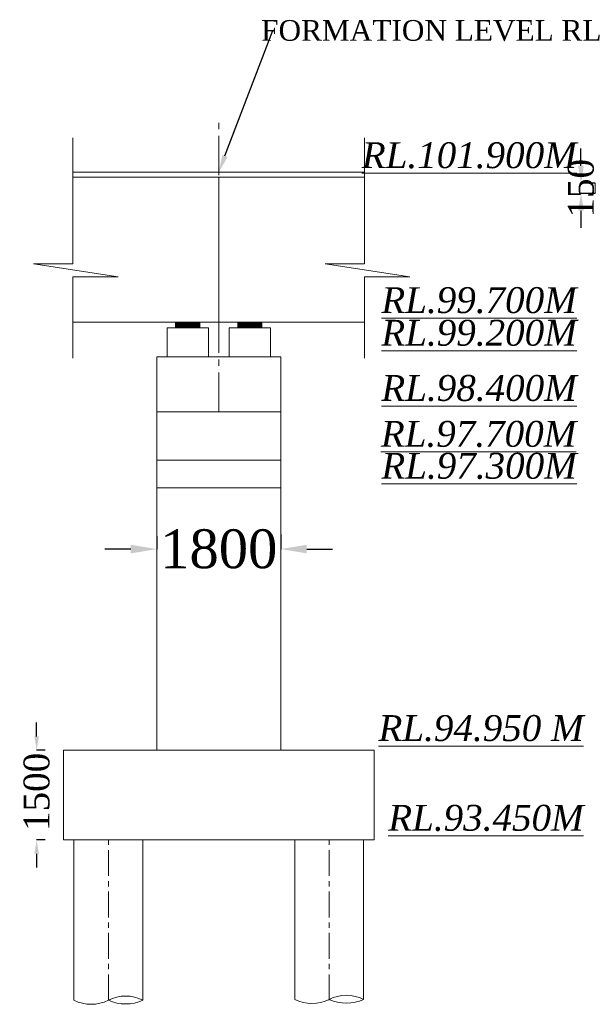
# Model space of a CAD drawing. Header units: millimetres. Extents: x -20950785 to 43207042, y -3207472 to 3168443.
# Tile 80 of 89: x 22588556 to 22621932, y -346402 to -289342. Entities that reach past the tile are written whole.
import ezdxf
from ezdxf import colors
from ezdxf.entities.mleader import LeaderData, LeaderLine
from ezdxf.math import Vec2, Vec3

# ---------------------------------------------------------------- set-up
doc = ezdxf.new("R2010")
doc.units = ezdxf.units.MM
doc.header["$LTSCALE"] = 60
doc.header["$MEASUREMENT"] = 0
doc.linetypes.add('CENTER2', pattern=[28.575, 19.05, -3.175, 3.175, -3.175])
doc.linetypes.add('CENTERX2', pattern=[4, 2.5, -0.5, 0.5, -0.5])
doc.layers.add('TEXT', color=7, linetype='Continuous')
doc.styles.add('PDF Arial Bold', font='times.ttf')
doc.dimstyles.get("Standard").update_dxf_attribs({"dimtxt": 400, "dimasz": 215, "dimexe": 0.18, "dimexo": 0.0625, "dimgap": 0.09, "dimtad": 0, "dimtih": 1, "dimtoh": 1, "dimdec": 0, "dimzin": 4, "dimdsep": 46, "dimtxsty": 'Standard', "dimblk": 'OPEN90', "dimcen": 0, "dimadec": 0, "dimazin": 1, "dimtfac": 1, "dimtdec": 0, "dimtix": 1, "dimtofl": 0, "dimtmove": 0, "dimatfit": 3, "dimldrblk": 'OPEN30', "dimfxl": 1, "dimtolj": 1, "dimtzin": 0, "dimarcsym": 0})

# ---------------------------------------------------------------- blocks, each defined once
blk = doc.blocks.new('*D5724')
at = {"color": 0, "linetype": 'Continuous', "lineweight": -2, "ltscale": 2, "transparency": 16777216}
for p, q in [((22596500, -319266), (22596500, -320021)), ((22603700, -319175), (22603700, -320021)), ((22595000, -320021), (22593500, -320021)), ((22605200, -320021), (22606700, -320021))]:
    blk.add_line(p, q, dxfattribs=at)
at = {"color": 0, "linetype": 'Continuous', "lineweight": 9, "ltscale": 2, "transparency": 16777216}
for points in [[(22595000, -319771), (22595000, -320271), (22596500, -320021)], [(22605200, -319771), (22605200, -320271), (22603700, -320021)]]:
    blk.add_solid(points, dxfattribs=at)
at = {"layer": 'Defpoints', "color": 0, "linetype": 'Continuous', "lineweight": 9, "ltscale": 2, "transparency": 16777216}
for p in [(22596500, -319266), (22603700, -319175), (22596500, -320021)]:
    blk.add_point(p, dxfattribs=at)
at = {"color": 0, "linetype": 'Continuous', "lineweight": 9, "ltscale": 2, "transparency": 16777216, "insert": (22600100, -320021), "char_height": 1500, "attachment_point": 5, "style": 'PDF Arial Bold'}
blk.add_mtext('\\A1;{\\H1.5x;1800}', dxfattribs=at)
blk = doc.blocks.new('*D5774')
at = {"color": 0, "linetype": 'Continuous', "lineweight": -2, "ltscale": 2, "transparency": 16777216}
for p, q in [((22589541, -330874), (22589541, -330074)), ((22590041, -331674), (22589541, -331674)), ((22590041, -336874), (22589541, -336874)), ((22589541, -337674), (22589541, -338474))]:
    blk.add_line(p, q, dxfattribs=at)
at = {"color": 0, "linetype": 'Continuous', "lineweight": 9, "ltscale": 2, "transparency": 16777216}
for points in [[(22589407, -330874), (22589674, -330874), (22589541, -331674)], [(22589407, -337674), (22589674, -337674), (22589541, -336874)]]:
    blk.add_solid(points, dxfattribs=at)
at = {"layer": 'Defpoints', "color": 0, "linetype": 'Continuous', "lineweight": 9, "ltscale": 2, "transparency": 16777216}
for p in [(22590041, -331674), (22589541, -336874), (22590041, -336874)]:
    blk.add_point(p, dxfattribs=at)
at = {"color": 0, "linetype": 'Continuous', "lineweight": 9, "ltscale": 2, "transparency": 16777216, "insert": (22589541, -334092), "char_height": 1500, "attachment_point": 5, "rotation": 90, "style": 'PDF Arial Bold'}
blk.add_mtext('\\A1;1500', dxfattribs=at)
blk = doc.blocks.new('*D5847')
at = {"color": 0, "linetype": 'Continuous', "lineweight": -2, "ltscale": 2, "transparency": 16777216}
for p, q in [((22621102, -297810), (22621102, -296810)), ((22621932, -298810), (22621102, -298810)), ((22621932, -299410), (22621102, -299410)), ((22621102, -300410), (22621102, -301410))]:
    blk.add_line(p, q, dxfattribs=at)
at = {"color": 0, "linetype": 'Continuous', "lineweight": 9, "ltscale": 2, "transparency": 16777216}
for points in [[(22620935, -297810), (22621269, -297810), (22621102, -298810)], [(22620935, -300410), (22621269, -300410), (22621102, -299410)]]:
    blk.add_solid(points, dxfattribs=at)
at = {"layer": 'Defpoints', "color": 0, "linetype": 'Continuous', "lineweight": 9, "ltscale": 2, "transparency": 16777216}
for p in [(22621932, -298810), (22621102, -299410), (22621932, -299410)]:
    blk.add_point(p, dxfattribs=at)
at = {"color": 0, "linetype": 'Continuous', "lineweight": 9, "ltscale": 2, "transparency": 16777216, "insert": (22621102, -299110), "char_height": 1500, "attachment_point": 5, "rotation": 90, "style": 'PDF Arial Bold'}
blk.add_mtext('\\A1;150', dxfattribs=at)

msp = doc.modelspace()

# ---------------------------------------------------------------- hatches: boundary and pattern name
at = {"linetype": 'Continuous', "lineweight": 9, "ltscale": 2}
h = msp.add_hatch(dxfattribs=at)
h.set_pattern_fill('ANSI31', scale=4)
h.set_pattern_definition([(45, (-18792159.53263, 3962754.2193), (-0.353553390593, 0.353553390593), [])])
h.paths.add_polyline_path([(22599000.5, -306873.5), (22597600.5, -306873.5), (22597600.5, -307193.5), (22599000.5, -307193.5)])
h = msp.add_hatch(dxfattribs=at)
h.set_pattern_fill('ANSI31', scale=4)
h.set_pattern_definition([(45, (-18788559.53263, 3962754.2193), (-0.353553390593, 0.353553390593), [])])
h.paths.add_polyline_path([(22602600.5, -306873.5), (22601200.5, -306873.5), (22601200.5, -307193.5), (22602600.5, -307193.5)])

# ---------------------------------------------------------------- linework, layer by layer
at = {"color": 7, "linetype": 'CENTER2', "lineweight": 9, "ltscale": 2}
msp.add_line((22600100.5, -312073.5), (22600100.5, -295001.4), dxfattribs=at)
at = {"color": 7, "linetype": 'Continuous', "lineweight": 9, "ltscale": 2}
for p, q in [((22591643.5, -303492.1), (22591643.5, -296190.1)), ((22608557.5, -303492.1), (22608557.5, -296190.1)), ((22591643.5, -298173.5), (22608557.5, -298173.5)), ((22591643.5, -298473.5), (22608557.5, -298473.5)), ((22600100.5, -306873.5), (22600100.5, -298473.5)), ((22621932.5, -299409.6), (22621932.5, -298809.5)), ((22594263.5, -304252.1), (22589353.5, -303492.1)), ((22589353.5, -303492.1), (22591643.5, -303492.1)), ((22611177.5, -304252.1), (22606267.5, -303492.1)), ((22606267.5, -303492.1), (22608557.5, -303492.1)), ((22591643.5, -308954.1), (22591643.5, -304252.1)), ((22591643.5, -304252.1), (22594263.5, -304252.1)), ((22608557.5, -308954.1), (22608557.5, -304252.1)), ((22608557.5, -304252.1), (22611177.5, -304252.1)), ((22591643.5, -306873.5), (22608557.5, -306873.5)), ((22597600.5, -307193.5), (22597600.5, -306873.5)), ((22601200.5, -307193.5), (22601200.5, -306873.5)), ((22597100.5, -307193.5), (22599500.5, -307193.5)), ((22600700.5, -307193.5), (22603100.5, -307193.5)), ((22603700.5, -331673.5), (22603700.5, -312073.5)), ((22596500.5, -331673.5), (22596500.5, -312873.5)), ((22591100.5, -331673.5), (22609100.5, -331673.5))]:
    msp.add_line(p, q, dxfattribs=at)
at = {"linetype": 'Continuous', "lineweight": 9}
for p, q in [((22599000.5, -307193.5), (22599000.5, -306873.5)), ((22602600.5, -307193.5), (22602600.5, -306873.5)), ((22597100.5, -308873.5), (22597100.5, -307193.5)), ((22599500.5, -308873.5), (22599500.5, -307193.5)), ((22600700.5, -308873.5), (22600700.5, -307193.5)), ((22603100.5, -308873.5), (22603100.5, -307193.5)), ((22596500.5, -308873.5), (22603700.5, -308873.5)), ((22596500.5, -314873.5), (22596500.5, -308873.5)), ((22603700.5, -314873.5), (22603700.5, -308873.5)), ((22596500.5, -312073.5), (22603700.5, -312073.5)), ((22596500.5, -314873.5), (22603700.5, -314873.5)), ((22596500.5, -316473.5), (22603700.5, -316473.5)), ((22591100.5, -336873.5), (22591100.5, -331673.5)), ((22609100.5, -336873.5), (22609100.5, -331673.5)), ((22609100.5, -336873.5), (22591100.5, -336873.5)), ((22591700.5, -346166.1), (22591700.5, -336873.5)), ((22595700.5, -346166.1), (22595700.5, -336873.5)), ((22604500.5, -346124.1), (22604500.5, -336873.5)), ((22608500.5, -346124.1), (22608500.5, -336873.5))]:
    msp.add_line(p, q, dxfattribs=at)
at = {"color": 7, "linetype": 'Continuous', "lineweight": 9, "ltscale": 2}
for centre, radius, start, end in [((22592700.5, -344166.1), 2236.1, 243.43495, 296.56505), ((22594700.5, -348084.4), 2163.3, 62.46767, 117.53233), ((22594700.5, -343948), 2433.1, 245.73196, 294.26804), ((22605500.5, -344124.1), 2236.1, 243.43495, 296.56505), ((22607500.5, -348042.4), 2163.3, 62.46767, 117.53233), ((22607500.5, -343906), 2433.1, 245.73196, 294.26804)]:
    msp.add_arc(centre, radius, start, end, dxfattribs=at)
at = {"layer": 'TEXT', "color": 7, "linetype": 'CENTERX2', "lineweight": 9, "ltscale": 10}
for p, q in [((22593700.5, -346166.1), (22593700.5, -336873.5)), ((22606500.5, -346166.1), (22606500.5, -336873.5))]:
    msp.add_line(p, q, dxfattribs=at)

# ---------------------------------------------------------------- texts
at = {"color": 7, "linetype": 'Continuous', "lineweight": 9, "ltscale": 2, "char_height": 1500, "attachment_point": 3, "style": 'PDF Arial Bold'}
for s, insert in [('{\\fTimes New Roman|b0|i1|c0|p18;\\LRL.101.900M }', (22620855.4, -296443.7)), ('{\\fTimes New Roman|b0|i1|c0|p18;\\LRL.99.700M }', (22620855.4, -304843.7)), ('{\\fTimes New Roman|b0|i1|c0|p18;\\LRL.99.200M }', (22620855.4, -306734.9)), ('{\\fTimes New Roman|b0|i1|c0|p18;\\LRL.98.400M }', (22620855.4, -309934.9)), ('{\\fTimes New Roman|b0|i1|c0|p18;\\LRL.97.700M }', (22620827.5, -312592.7)), ('{\\fTimes New Roman|b0|i1|c0|p18;\\LRL.97.300M }', (22620855.4, -314443.7)), ('{\\fTimes New Roman|b0|i1|c0|p18;\\LRL.94.950 M }', (22621255.4, -329643.7)), ('{\\fTimes New Roman|b0|i1|c0|p18;\\LRL.93.450M }', (22621255.4, -334843.7))]:
    msp.add_mtext(s, dxfattribs=dict(at, insert=insert))

# ---------------------------------------------------------------- dimensions: what is measured, and where the dimension line sits
at = {"color": 7, "linetype": 'Continuous', "lineweight": 9, "ltscale": 2}
dim = msp.add_aligned_dim(p1=(22621932.5, -298809.5), p2=(22621932.5, -299409.6), distance=-830.5, text='150', dimstyle='Standard', override={"dimtxt": 1500, "dimasz": 1000, "dimtxsty": 'PDF Arial Bold', "dimfxl": 300}, dxfattribs=at)
dim.commit()
dim.dimension.update_dxf_attribs({"geometry": '*D5847', "text_midpoint": (22621102, -299109.6), "text_rotation": 90})
dim = msp.add_linear_dim(base=(22596500.5, -320021.2), p1=(22603700.5, -319175.4), p2=(22596500.5, -319266.4), text='{\\H1.5x;1800}', dimstyle='Standard', override={"dimtxt": 1500, "dimasz": 1500, "dimtxsty": 'PDF Arial Bold', "dimfxl": 300}, dxfattribs=at)
dim.commit()
dim.dimension.update_dxf_attribs({"geometry": '*D5724', "text_midpoint": (22600100.5, -320021.2), "dimtype": 160})
dim = msp.add_linear_dim(base=(22589540.8, -336873.5), p1=(22590040.8, -331673.5), p2=(22590040.8, -336873.5), angle=90, text='1500', dimstyle='Standard', override={"dimtxt": 1500, "dimasz": 800, "dimtxsty": 'PDF Arial Bold', "dimfxl": 300}, dxfattribs=at)
dim.commit()
dim.dimension.update_dxf_attribs({"geometry": '*D5774', "text_midpoint": (22589540.8, -334092.4), "dimtype": 160, "text_rotation": 90})

# ---------------------------------------------------------------- leaders
ml = msp.add_multileader_mtext('Standard', dxfattribs=at)
ml.set_content('{\\fTimes New Roman|b0|i0|c0|p18;\\C256;FORMATION LEVEL RL 101.975M}', color=7)
ml.set_leader_properties()
ml.build(insert=Vec2(0, 0))
ml.multileader.update_dxf_attribs({"has_dogleg": 0, "text_right_attachment_type": 6, "dogleg_length": 1.44, "arrow_head_size": 1000})
ctx = ml.context
ctx.base_point, ctx.char_height, ctx.arrow_head_size, ctx.landing_gap_size, ctx.plane_origin = Vec3(22603242.5, -289976.3), 1200, 1000, 0.36, Vec3(22625950.4, -298173.5)
ctx.right_attachment, ctx.text_align_type = 6, 2
notes = []
notes.append((ctx, [(0, (1, 1, 0), (22603241, -289976.3), (1, 0), 1.44, [(0, [(22600100.5, -298173.5)], 0, [])])]))
ctx.mtext.insert, ctx.mtext.alignment, ctx.mtext.flow_direction = Vec3(22630246.7, -289362.8), 3, 5
for ctx, leaders in notes:
    for number, flags, end, landing, length, lines in leaders:
        leader = LeaderData()
        leader.index, (leader.has_last_leader_line, leader.has_dogleg_vector, leader.attachment_direction) = number, flags
        leader.last_leader_point, leader.dogleg_vector, leader.dogleg_length = Vec3(end), Vec3(landing), length
        for number, points, colour, breaks in lines:
            line = LeaderLine()
            line.index, line.vertices, line.color, line.breaks = number, Vec3.list(points), colors.encode_raw_color(colour), breaks
            leader.lines.append(line)
        ctx.leaders.append(leader)

doc.saveas('drawing.dxf')
